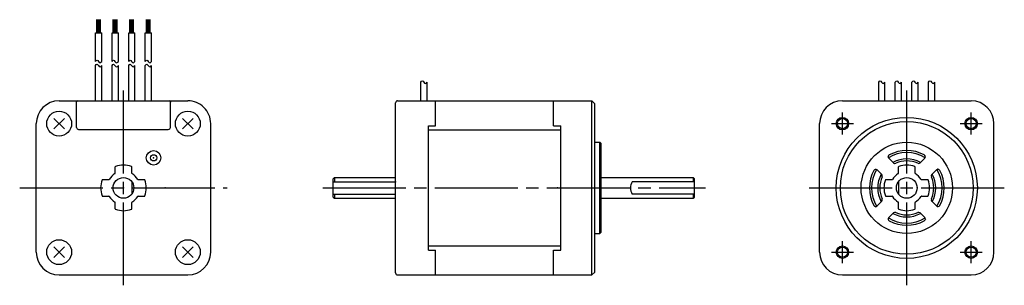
# Model space of a CAD drawing. Extents: x -134 to 103, y -1 to 63.
import ezdxf

# ---------------------------------------------------------------- set-up
doc = ezdxf.new("R2010")
doc.units = 0
doc.header["$MEASUREMENT"] = 0
doc.header["$PDSIZE"] = -0.5
doc.linetypes.add('CENTER', pattern=[27, 20, -2, 3, -2])
doc.linetypes.add('HS', pattern=[0])
doc.layers.get('0').update_dxf_attribs({"linetype": 'CONTINUOUS'})

# ---------------------------------------------------------------- blocks, each defined once
blk = doc.blocks.new('A$C46ED7561')
at = {"ltscale": 0.75}
for p, q in [((18.55, 60.87), (18.55, 64.08)), ((18.85, 60.87), (18.85, 64.08)), ((19.15, 60.87), (19.15, 64.08)), ((19.45, 60.87), (19.45, 64.08)), ((22.55, 60.87), (22.55, 64.08)), ((22.85, 60.87), (22.85, 64.08)), ((23.15, 60.87), (23.15, 64.08)), ((23.45, 60.87), (23.45, 64.08)), ((26.55, 60.87), (26.55, 64.08)), ((26.85, 60.87), (26.85, 64.08)), ((27.15, 60.87), (27.15, 64.08)), ((27.45, 60.87), (27.45, 64.08)), ((30.55, 60.87), (30.55, 64.08)), ((30.85, 60.87), (30.85, 64.08)), ((31.15, 60.87), (31.15, 64.08)), ((31.45, 60.87), (31.45, 64.08)), ((18.25, 54), (18.25, 60.87)), ((18.25, 60.87), (19.76, 60.87)), ((19.76, 54), (19.76, 60.87)), ((22.25, 54), (22.25, 60.87)), ((22.25, 60.87), (23.76, 60.87)), ((23.76, 54), (23.76, 60.87)), ((26.25, 54), (26.25, 60.87)), ((26.25, 60.87), (27.76, 60.87)), ((27.76, 54), (27.76, 60.87)), ((30.25, 54), (30.25, 60.87)), ((30.25, 60.87), (31.76, 60.87)), ((31.76, 54), (31.76, 60.87))]:
    blk.add_line(p, q, dxfattribs=at)
for p, q in [((18.25, 44.5), (18.25, 53)), ((19.76, 44.5), (19.76, 53)), ((22.25, 44.5), (22.25, 53)), ((23.76, 44.5), (23.76, 53)), ((26.25, 44.5), (26.25, 53)), ((27.76, 44.5), (27.76, 53)), ((30.25, 44.5), (30.25, 53)), ((31.76, 44.5), (31.76, 53)), ((96.62, 44.5), (96.62, 49)), ((98.13, 44.5), (98.13, 49)), ((206.91, 44.5), (206.91, 49)), ((208.42, 44.5), (208.42, 49)), ((210.91, 44.5), (210.91, 49)), ((212.42, 44.5), (212.42, 49)), ((214.91, 44.5), (214.91, 49)), ((216.42, 44.5), (216.42, 49)), ((218.91, 44.5), (218.91, 49)), ((220.42, 44.5), (220.42, 49)), ((9.5, 44.5), (40.5, 44.5)), ((90.53, 3), (90.53, 44)), ((91.03, 44.5), (137.83, 44.5)), ((100.18, 38.5), (100.18, 44.5)), ((128.58, 38.5), (128.58, 44.5)), ((137.83, 23.5), (137.83, 44.5)), ((137.83, 44.5), (138.53, 43.8)), ((138.53, 23.5), (138.53, 43.8)), ((198.17, 44.5), (229.17, 44.5)), ((4, 8), (4, 39)), ((8.23, 40.27), (10.77, 37.73)), ((8.23, 37.73), (10.77, 40.27)), ((41.77, 40.27), (39.23, 37.73)), ((39.23, 40.27), (41.77, 37.73)), ((46, 8), (46, 39)), ((98.43, 8.5), (98.43, 38.5)), ((98.43, 38.5), (100.18, 38.5)), ((128.58, 38.5), (130.33, 38.5)), ((130.33, 8.5), (130.33, 38.5)), ((192.67, 8), (192.67, 39)), ((234.67, 8), (234.67, 39)), ((98.43, 37.5), (130.33, 37.5)), ((138.53, 34.5), (139.73, 34.5)), ((139.73, 23.5), (139.73, 34.5)), ((139.73, 34.5), (140.03, 34.2)), ((140.03, 23.5), (140.03, 34.2)), ((27, 25), (27, 22)), ((75.53, 25.7), (75.83, 26)), ((75.53, 21.3), (75.53, 25.7)), ((75.53, 25), (90.53, 25)), ((75.83, 26), (90.53, 26)), ((75.83, 26), (75.83, 25)), ((140.03, 26), (162.23, 26)), ((162.53, 25), (147.53, 25)), ((162.23, 26), (162.53, 25.7)), ((162.53, 21.3), (162.53, 25.7)), ((211.67, 25), (211.67, 22)), ((75.53, 22), (90.53, 22)), ((75.83, 22), (75.83, 21)), ((137.83, 2.5), (137.83, 23.5)), ((138.53, 3.2), (138.53, 23.5)), ((139.73, 12.5), (139.73, 23.5)), ((140.03, 12.8), (140.03, 23.5)), ((162.53, 22), (147.53, 22)), ((75.53, 21.3), (75.83, 21)), ((75.83, 21), (90.53, 21)), ((140.03, 21), (162.23, 21)), ((162.23, 21), (162.53, 21.3)), ((138.53, 12.5), (139.73, 12.5)), ((139.73, 12.5), (140.03, 12.8)), ((98.43, 9.5), (130.33, 9.5)), ((8.23, 6.73), (10.77, 9.27)), ((10.77, 6.73), (8.23, 9.27)), ((41.77, 6.73), (39.23, 9.27)), ((41.77, 9.27), (39.23, 6.73)), ((98.43, 8.5), (100.18, 8.5)), ((100.18, 2.5), (100.18, 8.5)), ((128.58, 8.5), (130.33, 8.5)), ((128.58, 2.5), (128.58, 8.5)), ((9.5, 2.5), (40.5, 2.5)), ((91.03, 2.5), (137.83, 2.5)), ((137.83, 2.5), (138.53, 3.2)), ((198.17, 2.5), (229.17, 2.5))]:
    blk.add_line(p, q)
at = {"linetype": 'CENTER'}
for p, q in [((25, 0), (25, 47)), ((213.67, 0), (213.67, 47)), ((198.17, 36.34), (198.17, 41.66)), ((229.17, 36.34), (229.17, 41.66)), ((195.51, 39), (200.83, 39)), ((226.51, 39), (231.83, 39)), ((0, 23.5), (50, 23.5)), ((73, 23.5), (165.17, 23.5)), ((190.17, 23.5), (237.17, 23.5)), ((198.17, 5.34), (198.17, 10.66)), ((229.17, 5.34), (229.17, 10.66)), ((195.51, 8), (200.83, 8)), ((226.51, 8), (231.83, 8))]:
    blk.add_line(p, q, dxfattribs=at)
at = {"ltscale": 0.777664}
for p, q in [((13.4, 44.5), (13.7, 44.2)), ((13.7, 38.1), (13.7, 44.3)), ((36.3, 44.2), (36.6, 44.5)), ((36.3, 38.1), (36.3, 44.3)), ((14.2, 37.6), (35.8, 37.6)), ((23, 27.02), (23, 28.55)), ((27, 27.02), (27, 28.55)), ((19.95, 25.5), (21.48, 25.5)), ((28.52, 25.5), (30.05, 25.5)), ((19.95, 21.5), (21.48, 21.5)), ((28.52, 21.5), (30.05, 21.5)), ((23, 18.45), (23, 19.98)), ((27, 18.45), (27, 19.98))]:
    blk.add_line(p, q, dxfattribs=at)
at = {"linetype": 'HS'}
for p, q in [((208.97, 31.03), (208.97, 31.02)), ((215.67, 32.14), (215.67, 32.15)), ((209.34, 30.66), (210.46, 29.54)), ((211.67, 27.02), (211.67, 28.55)), ((215.67, 27.02), (215.67, 28.55)), ((216.88, 29.54), (218, 30.66)), ((206.51, 27.83), (207.63, 26.71)), ((219.71, 26.71), (220.83, 27.83)), ((221.19, 28.2), (221.2, 28.2)), ((208.61, 25.5), (210.15, 25.5)), ((217.19, 25.5), (218.72, 25.5)), ((208.61, 21.5), (210.15, 21.5)), ((217.19, 21.5), (218.72, 21.5)), ((206.51, 19.17), (207.63, 20.29)), ((211.67, 18.45), (211.67, 19.98)), ((215.67, 18.45), (215.67, 19.98)), ((219.71, 20.29), (220.83, 19.17)), ((206.14, 18.8), (206.14, 18.8)), ((209.34, 16.34), (210.46, 17.46)), ((216.88, 17.46), (218, 16.34)), ((218.37, 15.98), (218.37, 15.97))]:
    blk.add_line(p, q, dxfattribs=at)
at = {"ltscale": 0.875}
for p, q in [((162.23, 26), (162.23, 25)), ((162.23, 22), (162.23, 21))]:
    blk.add_line(p, q, dxfattribs=at)
for centre, radius in [((9.5, 39), 3), ((40.5, 39), 3), ((198.17, 39), 1.5), ((229.17, 39), 1.5), ((198.17, 39), 1.23), ((229.17, 39), 1.23), ((32.25, 30.75), 1.75), ((32.25, 30.75), 0.75), ((25, 23.5), 2.5), ((213.67, 23.5), 2.5), ((9.5, 8), 3), ((40.5, 8), 3), ((198.17, 8), 1.5), ((229.17, 8), 1.5), ((198.17, 8), 1.23), ((229.17, 8), 1.23)]:
    blk.add_circle(centre, radius)
at = {"linetype": 'HS'}
for radius in [17, 16]:
    blk.add_circle((213.67, 23.5), radius, dxfattribs=at)
at = {"ltscale": 0.902756}
blk.add_circle((213.67, 23.5), 11, dxfattribs=at)
at = {"ltscale": 0.777664}
blk.add_circle((213.67, 23.5), 2.5, dxfattribs=at)
for centre, radius, start, end in [((9.5, 39), 5.5, 90, 179.9999), ((40.5, 39), 5.5, 359.9998, 90), ((91.03, 44), 0.5, 90, 179.9999), ((198.17, 39), 5.5, 90, 179.9999), ((229.17, 39), 5.5, 0, 90), ((150.13, 23.5), 3, 150, 210), ((9.5, 8), 5.5, 179.9999, 269.9998), ((40.5, 8), 5.5, 270, 0), ((198.17, 8), 5.5, 179.9999, 269.9998), ((229.17, 8), 5.5, 270, 0), ((91.03, 3), 0.5, 179.9999, 270)]:
    blk.add_arc(centre, radius, start, end)
for centre, radius, start, end in [((13.9, 44.3), 0.2, 90, 180), ((36.1, 44.3), 0.2, 0, 90), ((14.2, 38.1), 0.5, 180, 270), ((35.8, 38.1), 0.5, 270, 0)]:
    blk.add_arc(centre, radius, start, end, dxfattribs=at)
at = {"linetype": 'HS'}
for centre, radius, start, end in [((209.69, 31.01), 0.5, 117.8953, 225.0002), ((213.67, 23.5), 8.5, 58.6089, 121.391), ((213.67, 23.5), 9, 62.1046, 117.8954), ((217.65, 31.01), 0.5, 314.9995, 62.1047), ((213.67, 23.5), 7, 61.6014, 118.3985), ((210.81, 29.89), 0.5, 224.9999, 294.0749), ((213.67, 23.5), 6.5, 65.9247, 114.0751), ((211.77, 28.55), 0.1, 110.6009, 180.0006), ((213.67, 23.5), 5.5, 69.3994, 110.6007), ((215.57, 28.55), 0.1, 359.9993, 69.3991), ((216.52, 29.89), 0.5, 245.9248, 315), ((213.67, 23.5), 9, 152.1046, 207.8954), ((213.67, 23.5), 8.5, 148.6088, 211.391), ((206.16, 27.48), 0.5, 44.9997, 152.1047), ((213.67, 23.5), 7, 151.6014, 208.3985), ((213.67, 23.5), 6.5, 155.9247, 204.0751), ((207.28, 26.36), 0.5, 335.9248, 45), ((213.67, 23.5), 4, 120.8092, 149.1894), ((211.57, 27.02), 0.1, 300.8088, 359.9995), ((215.77, 27.02), 0.1, 180.0007, 239.1892), ((213.67, 23.5), 4, 30.8096, 59.1888), ((220.06, 26.36), 0.5, 134.9999, 204.0751), ((213.67, 23.5), 6.5, 335.9246, 24.0751), ((213.67, 23.5), 7, 331.6013, 28.3985), ((221.18, 27.48), 0.5, 27.8953, 135.0003), ((213.67, 23.5), 8.5, 328.6086, 31.391), ((213.67, 23.5), 9, 332.1045, 27.8954), ((213.67, 23.5), 5.5, 159.3993, 200.6006), ((208.61, 25.4), 0.1, 89.9994, 159.3991), ((210.15, 25.6), 0.1, 270.0005, 329.1895), ((217.19, 25.6), 0.1, 210.8097, 270), ((218.72, 25.4), 0.1, 20.6006, 90), ((213.67, 23.5), 5.5, 339.3992, 20.6006), ((208.61, 21.6), 0.1, 200.6009, 270.0005), ((210.15, 21.4), 0.1, 30.8094, 89.9994), ((213.67, 23.5), 4, 210.8096, 239.1898), ((213.67, 23.5), 4, 300.8101, 329.1892), ((217.19, 21.4), 0.1, 90, 149.1894), ((218.72, 21.6), 0.1, 270, 339.3992), ((206.16, 19.52), 0.5, 207.8953, 315.0002), ((207.28, 20.64), 0.5, 314.9998, 24.0751), ((211.57, 19.98), 0.1, 0.0006, 59.1901), ((215.77, 19.98), 0.1, 120.8099, 179.9994), ((220.06, 20.64), 0.5, 155.9249, 225), ((221.18, 19.52), 0.5, 224.9997, 332.1045), ((213.67, 23.5), 7, 241.6014, 298.3984), ((210.81, 17.11), 0.5, 65.9249, 135), ((213.67, 23.5), 6.5, 245.9247, 294.0749), ((211.77, 18.45), 0.1, 179.9994, 249.3992), ((211.77, 18.45), 0.1, 179.9994, 249.3992), ((213.67, 23.5), 5.5, 249.3993, 290.6006), ((215.57, 18.45), 0.1, 290.6008, 0.0006), ((215.57, 18.45), 0.1, 290.6008, 0.0006), ((216.52, 17.11), 0.5, 44.9999, 114.0751), ((209.69, 15.99), 0.5, 134.9997, 242.1047), ((213.67, 23.5), 8.5, 238.6088, 301.3909), ((213.67, 23.5), 9, 242.1046, 297.8953), ((217.65, 15.99), 0.5, 297.8953, 45.0002)]:
    blk.add_arc(centre, radius, start, end, dxfattribs=at)
at = {"ltscale": 0.75}
for centre, radius, start, end in [((23.1, 28.55), 0.1, 110.6006, 180), ((25, 23.5), 5.5, 69.3994, 110.6006), ((26.9, 28.55), 0.1, 0, 69.3994), ((25, 23.5), 4, 120.8102, 149.1898), ((22.9, 27.02), 0.1, 300.8102, 0), ((27.1, 27.02), 0.1, 180, 239.1898), ((25, 23.5), 4, 30.8102, 59.1898), ((25, 23.5), 5.5, 159.3994, 200.6006), ((19.95, 25.4), 0.1, 90, 159.3994), ((21.48, 25.6), 0.1, 270, 329.1898), ((28.52, 25.6), 0.1, 210.8102, 270), ((30.05, 25.4), 0.1, 20.6006, 90), ((25, 23.5), 5.5, 339.3994, 20.6006), ((19.95, 21.6), 0.1, 200.6006, 270), ((21.48, 21.4), 0.1, 30.8102, 90), ((25, 23.5), 4, 210.8102, 239.1898), ((25, 23.5), 4, 300.8102, 329.1898), ((28.52, 21.4), 0.1, 90, 149.1898), ((30.05, 21.6), 0.1, 270, 339.3994), ((22.9, 19.98), 0.1, 0, 59.1898), ((27.1, 19.98), 0.1, 120.8102, 180), ((23.1, 18.45), 0.1, 180, 249.3994), ((25, 23.5), 5.5, 249.3994, 290.6006), ((26.9, 18.45), 0.1, 290.6006, 0)]:
    blk.add_arc(centre, radius, start, end, dxfattribs=at)
for points in [[(18.25, 54), (18.37, 54.16), (18.62, 54.48), (18.95, 53.95), (19.39, 53.52), (19.64, 53.85), (19.76, 54)], [(18.25, 53), (18.37, 53.16), (18.62, 53.48), (18.95, 52.95), (19.39, 52.52), (19.64, 52.85), (19.76, 53)], [(22.25, 54), (22.37, 54.16), (22.62, 54.48), (22.95, 53.95), (23.39, 53.52), (23.64, 53.85), (23.76, 54)], [(22.25, 53), (22.37, 53.16), (22.62, 53.48), (22.95, 52.95), (23.39, 52.52), (23.64, 52.85), (23.76, 53)], [(26.25, 54), (26.37, 54.16), (26.62, 54.48), (26.95, 53.95), (27.39, 53.52), (27.64, 53.85), (27.76, 54)], [(26.25, 53), (26.37, 53.16), (26.62, 53.48), (26.95, 52.95), (27.39, 52.52), (27.64, 52.85), (27.76, 53)], [(30.25, 54), (30.37, 54.16), (30.62, 54.48), (30.95, 53.95), (31.39, 53.52), (31.64, 53.85), (31.76, 54)], [(30.25, 53), (30.37, 53.16), (30.62, 53.48), (30.95, 52.95), (31.39, 52.52), (31.64, 52.85), (31.76, 53)], [(96.62, 49), (96.75, 49.16), (97, 49.48), (97.32, 48.95), (97.76, 48.52), (98.01, 48.85), (98.13, 49)], [(206.91, 49), (207.04, 49.16), (207.29, 49.48), (207.62, 48.95), (208.06, 48.52), (208.31, 48.85), (208.42, 49)], [(210.91, 49), (211.04, 49.16), (211.29, 49.48), (211.62, 48.95), (212.06, 48.52), (212.31, 48.85), (212.42, 49)], [(214.91, 49), (215.04, 49.16), (215.29, 49.48), (215.62, 48.95), (216.06, 48.52), (216.31, 48.85), (216.42, 49)], [(218.91, 49), (219.04, 49.16), (219.29, 49.48), (219.62, 48.95), (220.06, 48.52), (220.31, 48.85), (220.42, 49)]]:
    blk.add_open_spline(points, degree=3, knots=[0, 0, 0, 0, 0.493894, 0.944099, 1.49925, 1.97914, 1.97914, 1.97914, 1.97914])
for p in [(9.5, 39), (40.5, 39), (32.25, 30.75), (90.53, 25), (22.5, 23.5), (25, 23.5), (25, 23.5), (90.53, 23.5), (90.53, 23.5), (129.53, 23.5), (213.67, 23.5), (213.67, 23.5), (216.17, 23.5), (9.5, 8), (40.5, 8)]:
    blk.add_point(p)
at = {"linetype": 'CENTER'}
blk.add_point((35, 23.5), dxfattribs=at)

msp = doc.modelspace()

# ---------------------------------------------------------------- block references
msp.add_blockref('A$C46ED7561', (-133.96, -1.35))

doc.saveas('drawing.dxf')
